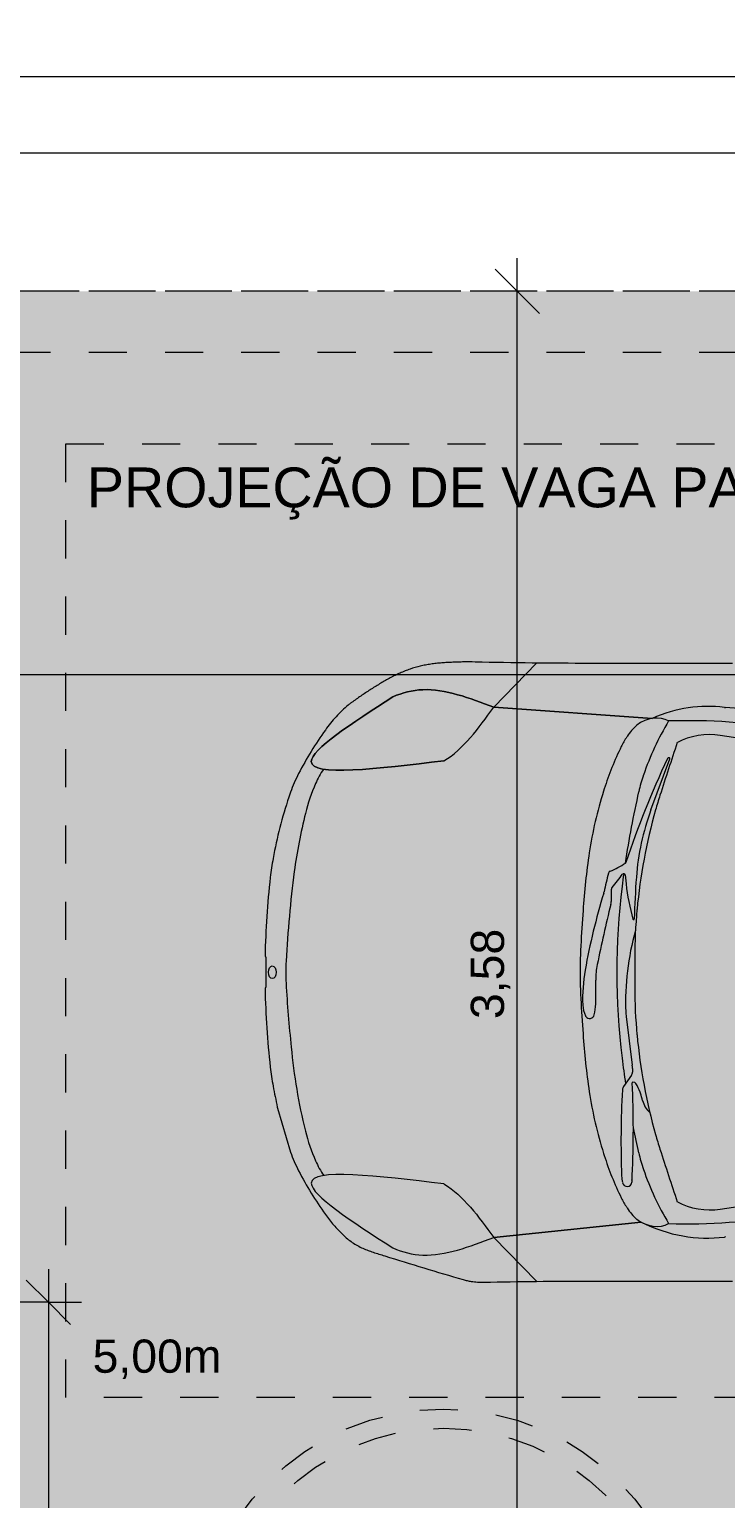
# Model space of a CAD drawing. Header units: metres. Extents: x -14.5 to 13.2, y -19 to 3.3.
# Tile 97 of 210: x 0.8 to 2.6, y -11.4 to -7.5. Entities that reach past the tile are written whole.
import ezdxf

# ---------------------------------------------------------------- set-up
doc = ezdxf.new("R2010")
doc.units = ezdxf.units.M
doc.linetypes.add('Projeção', pattern=[0.003969, 0.002381, -0.001587])
doc.linetypes.add('Traço ponto', pattern=[0.015875, 0.00635, -0.004763, 0, -0.004763])
for name, color, linetype, lineweight in [('A-ANNO-DIMS', 7, 'Continuous', 9), ('A-ANNO-DIMS-58', 7, 'Continuous', 9), ('A-DETL-GENF', 7, 'Continuous', 5), ('A-FLOR-OVHD', 7, 'Projeção', 5), ('G-ANNO-TEXT', 7, 'Continuous', 9)]:
    doc.layers.add(name, color=color, linetype=linetype, lineweight=lineweight)
doc.layers.add('A-DETL', color=7, linetype='Continuous', lineweight=5, true_color=0x00a600)
doc.styles.add('Arial', font='arial.ttf', dxfattribs={"height": 0.087})
doc.styles.add('Arial_1', font='arial.ttf', dxfattribs={"height": 0.1044})
doc.dimstyles.new('Com_linha__ref__contínua__-_Cor_Vermelha_Arial_1_5mm', dxfattribs={"dimscale": 0.3048, "dimtxt": 0.088763, "dimasz": 0.380577, "dimexe": 0.285433, "dimexo": 0.285433, "dimgap": 0.028543, "dimtad": 1, "dimrnd": 0.01, "dimzin": 0, "dimdsep": 46, "dimtxsty": 'Arial', "dimblk1": 'OBLIQUE', "dimblk2": 'OBLIQUE', "dimsah": 1, "dimcen": 0.09, "dimdle": 0.285433, "dimazin": 0, "dimtfac": 1, "dimtdec": 4, "dimtix": 1, "dimtmove": 0, "dimatfit": 3, "dimfxl": 1, "dimtvp": 1, "dimtolj": 1, "dimtzin": 0, "dimarcsym": 2})
doc.dimstyles.new('Com_linha__ref__contínua__-_Cor_Vermelha_Arial_1_5mm_1', dxfattribs={"dimscale": 0.3048, "dimtxt": 0.088763, "dimasz": 0.380577, "dimexe": 0.285433, "dimexo": 0.285433, "dimgap": 0.028543, "dimtad": 1, "dimrnd": 0.01, "dimzin": 0, "dimdsep": 46, "dimtxsty": 'Arial', "dimblk1": 'OBLIQUE', "dimblk2": 'OBLIQUE', "dimsah": 1, "dimcen": 0.09, "dimdle": 0.285433, "dimazin": 0, "dimtfac": 1, "dimtdec": 4, "dimtix": 1, "dimtmove": 2, "dimatfit": 3, "dimfxl": 1, "dimtvp": 1, "dimtolj": 1, "dimtzin": 0, "dimarcsym": 2})

# ---------------------------------------------------------------- blocks, each defined once
blk = doc.blocks.new('DIMBLOCK10-PLANTA DE COBERTURA')
at = {"layer": 'A-ANNO-DIMS-58', "color": 242, "true_color": 0xbd2b2e, "transparency": 16777216}
for p, q in [((0.2364, -7.8716), (0.2364, -7.7846)), ((0.2364, -7.8716), (0.2944, -7.8136)), ((6.0064, -7.8716), (6.0064, -7.7846)), ((6.0064, -7.8716), (6.0644, -7.8136)), ((0.2364, -7.8716), (0.1784, -7.9296)), ((0.2364, -7.8716), (6.0934, -7.8716)), ((0.2364, -7.8716), (0.2364, -8.148)), ((6.0064, -7.8716), (5.9484, -7.9296)), ((6.0064, -7.8716), (6.0064, -8.148))]:
    blk.add_line(p, q, dxfattribs=at)
at = {"layer": 'A-ANNO-DIMS-58', "color": 0, "transparency": 16777216, "insert": (3.004, -7.7499), "char_height": 0.087, "width": 0.281855, "attachment_point": 1, "line_spacing_factor": 0.941778, "style": 'Arial'}
blk.add_mtext('5,77', dxfattribs=at)
blk = doc.blocks.new('_Oblique')
at = {"color": 0, "linetype": 'ByBlock', "lineweight": -2}
blk.add_line((-0.5, -0.5), (0.5, 0.5), dxfattribs=at)
blk = doc.blocks.new('DIMBLOCK11-PLANTA DE COBERTURA')
at = {"layer": 'A-ANNO-DIMS-58', "color": 242, "true_color": 0xbd2b2e, "transparency": 16777216}
for p, q in [((-13.9936, -7.6716), (-13.9936, -7.5846)), ((6.0064, -7.6716), (6.0064, -7.5846)), ((-13.9936, -7.6716), (-13.9356, -7.6136)), ((6.0064, -7.6716), (6.0644, -7.6136)), ((-14.0806, -7.6716), (6.0064, -7.6716)), ((-13.9936, -7.6716), (-14.0516, -7.7296)), ((-13.9936, -7.6716), (-13.9936, -8.148)), ((6.0064, -7.6716), (5.9484, -7.7296)), ((6.0064, -7.6716), (6.0064, -8.148))]:
    blk.add_line(p, q, dxfattribs=at)
at = {"layer": 'A-ANNO-DIMS-58', "color": 0, "transparency": 16777216, "insert": (-3.5253, -7.5499), "char_height": 0.087, "width": 0.362151, "attachment_point": 1, "line_spacing_factor": 0.941778, "style": 'Arial'}
blk.add_mtext('20,00', dxfattribs=at)
blk = doc.blocks.new('DIMBLOCK17-PLANTA DE COBERTURA')
at = {"layer": 'A-ANNO-DIMS-58', "color": 242, "true_color": 0xbd2b2e, "transparency": 16777216}
for p, q in [((-0.6636, -12.2943), (-0.6636, -11.362)), ((1.8364, -12.2943), (1.8364, -11.7621)), ((-0.6636, -12.2943), (-0.6056, -12.2363)), ((1.8364, -12.2943), (1.8944, -12.2363)), ((-0.7506, -12.2943), (1.8364, -12.2943)), ((-0.6636, -12.2943), (-0.7216, -12.3523)), ((-0.6636, -12.2943), (-0.6636, -12.3813)), ((1.8364, -12.2943), (1.7784, -12.3523)), ((1.8364, -12.2943), (1.8364, -12.3813))]:
    blk.add_line(p, q, dxfattribs=at)
at = {"layer": 'A-ANNO-DIMS-58', "color": 0, "transparency": 16777216, "insert": (0.5668, -12.1727), "char_height": 0.087, "width": 0.281855, "attachment_point": 1, "line_spacing_factor": 0.941778, "style": 'Arial'}
blk.add_mtext('2,50', dxfattribs=at)
blk = doc.blocks.new('DIMBLOCK21-PLANTA DE COBERTURA')
at = {"layer": 'A-ANNO-DIMS-58', "color": 242, "true_color": 0xbd2b2e, "transparency": 16777216}
for p, q in [((2.0294, -11.815), (2.0294, -8.148)), ((2.0294, -8.235), (1.9714, -8.177)), ((2.0294, -8.235), (1.9424, -8.235)), ((2.0294, -8.235), (2.0874, -8.293)), ((2.0294, -8.235), (2.0344, -8.235)), ((2.0294, -11.815), (1.9714, -11.757)), ((2.0294, -11.815), (1.7835, -11.815)), ((2.0294, -11.815), (2.0874, -11.873)), ((2.0294, -11.815), (2.1164, -11.815))]:
    blk.add_line(p, q, dxfattribs=at)
at = {"layer": 'A-ANNO-DIMS-58', "color": 0, "transparency": 16777216, "insert": (1.9078, -10.1425), "char_height": 0.087, "width": 0.281855, "attachment_point": 1, "rotation": 90, "line_spacing_factor": 0.941778, "style": 'Arial'}
blk.add_mtext('3,58', dxfattribs=at)
blk = doc.blocks.new('DIMBLOCK41-PLANTA DE COBERTURA')
at = {"layer": 'A-ANNO-DIMS-58', "color": 242, "true_color": 0xbd2b2e, "transparency": 16777216}
for p, q in [((0.5064, -9.2395), (0.5064, -9.1525)), ((6.0064, -9.2395), (6.0064, -9.1525)), ((0.5064, -9.2395), (0.5644, -9.1815)), ((6.0064, -9.2395), (6.0644, -9.1815)), ((0.5064, -9.2395), (0.4484, -9.2975)), ((0.5064, -9.2395), (6.0934, -9.2395)), ((0.5064, -9.2395), (0.5064, -12.0563)), ((6.0064, -9.2395), (5.9484, -9.2975)), ((6.0064, -9.2395), (6.0064, -9.2445))]:
    blk.add_line(p, q, dxfattribs=at)
at = {"layer": 'A-ANNO-DIMS-58', "color": 0, "transparency": 16777216, "insert": (3.139, -9.1178), "char_height": 0.087, "width": 0.281855, "attachment_point": 1, "line_spacing_factor": 0.941778, "style": 'Arial'}
blk.add_mtext('5,50', dxfattribs=at)
blk = doc.blocks.new('DIMBLOCK52-PLANTA DE COBERTURA')
at = {"layer": 'A-ANNO-DIMS-58', "color": 242, "true_color": 0xbd2b2e, "transparency": 16777216}
for p, q in [((0.8007, -10.798), (0.8007, -18.322)), ((0.8007, -10.885), (0.7427, -10.827)), ((0.8007, -10.885), (-0.7366, -10.885)), ((0.8007, -10.885), (0.8587, -10.943)), ((0.8007, -10.885), (0.8877, -10.885)), ((0.8007, -18.235), (0.7427, -18.177)), ((0.8007, -18.235), (0.5933, -18.235)), ((0.8007, -18.235), (0.8587, -18.293)), ((0.8007, -18.235), (0.8877, -18.235))]:
    blk.add_line(p, q, dxfattribs=at)
at = {"layer": 'A-ANNO-DIMS-58', "color": 0, "transparency": 16777216, "insert": (0.679, -14.6775), "char_height": 0.087, "width": 0.281855, "attachment_point": 1, "rotation": 90, "line_spacing_factor": 0.941778, "style": 'Arial'}
blk.add_mtext('7,35', dxfattribs=at)

msp = doc.modelspace()

# ---------------------------------------------------------------- hatches: boundary and pattern name
at = {"layer": 'A-DETL-GENF', "true_color": 0xd2e2c2}
h = msp.add_hatch(color=254, dxfattribs=at)
h.paths.add_polyline_path([(5.7769, -17.8522), (5.7657, -17.8571), (5.772, -17.8555), (5.7744, -17.8541), (5.7763, -17.8527)])
h.paths.add_polyline_path([(5.1178, -18.235), (6.0064, -18.235), (6.0064, -18.075), (5.8564, -18.075), (5.8564, -17.8839), (5.8553, -17.8849), (5.8355, -17.8856), (5.8349, -17.8856), (5.7976, -17.8859), (5.7964, -17.8912), (5.7947, -17.8926), (5.7927, -17.893), (5.7871, -17.8944), (5.7843, -17.8959), (5.7802, -17.8985), (5.777, -17.8979), (5.7686, -17.8945), (5.7627, -17.8917), (5.7615, -17.8894), (5.7606, -17.8856), (5.7477, -17.886), (5.7451, -17.8873), (5.7394, -17.8888), (5.7307, -17.8876), (5.7274, -17.8849), (5.7253, -17.8804), (5.7247, -17.8754), (5.7256, -17.87), (5.7285, -17.865), (5.7315, -17.8626), (5.7357, -17.8617), (5.7431, -17.8616), (5.7463, -17.8628), (5.749, -17.8651), (5.7611, -17.8641), (5.7624, -17.8588), (5.7642, -17.8574), (5.7797, -17.8516), (5.7819, -17.8522), (5.796, -17.8585), (5.7972, -17.8607), (5.7982, -17.8645), (5.8357, -17.8648), (5.836, -17.8652), (5.8554, -17.8652), (5.8564, -17.8653), (5.8564, -17.275), (6.0064, -17.275), (6.0064, -13.705), (1.4064, -13.705), (1.4064, -18.075), (0.5264, -18.075), (0.5264, -18.235), (1.7683, -18.235)])
h.paths.add_polyline_path([(5.7769, -17.8979), (5.7714, -17.8943), (5.768, -17.8933), (5.7665, -17.8936), (5.7763, -17.8976)])
h.paths.add_polyline_path([(5.7937, -17.8571), (5.7832, -17.8533), (5.7876, -17.8559), (5.7915, -17.8569), (5.7932, -17.8571)])
h.paths.add_polyline_path([(1.7683, -12.505), (5.9997, -12.505), (5.9997, -12.393), (5.9274, -12.393), (5.9274, -12.317), (5.9492, -12.317), (5.9492, -12.2389), (5.8997, -12.2389), (5.8997, -12.2359), (5.8716, -12.2359), (5.8716, -11.9481), (6.0064, -11.9481), (6.0064, -8.235), (0.2364, -8.235), (0.2364, -12.505), (1.4064, -12.505)])
h.paths.add_polyline_path([(5.9522, -12.32), (5.9782, -12.32), (5.9782, -12.2359), (5.9522, -12.2359), (5.9522, -12.317)])
h.paths.add_polyline_path([(5.9997, -12.317), (5.9997, -12.2389), (5.9812, -12.2389), (5.9812, -12.317), (5.9984, -12.317)])
h.paths.add_polyline_path([(2.8659, -10.9868), (2.8443, -10.9819), (2.8235, -10.9763), (2.8043, -10.9695), (2.7876, -10.9607), (2.7743, -10.9494), (2.7648, -10.935), (2.759, -10.9179), (2.7558, -10.8955), (2.755, -10.8776), (2.7559, -10.849), (2.7568, -10.833), (2.5887, -10.8294), (2.2187, -10.8294), (2.0803, -10.8301), (1.9254, -10.832), (1.9046, -10.8294), (1.8985, -10.8283), (1.8879, -10.8257), (1.7683, -10.7899), (1.6519, -10.7537), (1.6384, -10.749), (1.6252, -10.7436), (1.5972, -10.728), (1.5727, -10.7077), (1.5484, -10.6823), (1.5267, -10.6548), (1.4896, -10.5987), (1.4566, -10.5404), (1.4451, -10.5163), (1.4355, -10.4915), (1.4007, -10.3737), (1.3897, -10.3184), (1.3855, -10.2935), (1.3823, -10.2685), (1.373, -10.1658), (1.3686, -10.0628), (1.3706, -10.0585), (1.3706, -9.9812), (1.3686, -9.9769), (1.373, -9.8738), (1.3823, -9.7711), (1.3855, -9.7461), (1.3897, -9.7213), (1.4074, -9.6405), (1.4355, -9.5482), (1.4451, -9.5233), (1.4566, -9.4992), (1.4896, -9.4409), (1.5267, -9.3849), (1.5546, -9.3503), (1.5867, -9.3194), (1.5984, -9.3108), (1.6471, -9.2778), (1.6968, -9.2482), (1.7485, -9.2253), (1.8032, -9.2122), (1.8604, -9.2074), (1.9188, -9.2068), (2.0688, -9.2094), (2.2187, -9.2102), (2.6601, -9.2097), (2.7567, -9.2068), (2.7555, -9.1842), (2.7549, -9.1621), (2.7558, -9.1411), (2.7589, -9.1218), (2.7647, -9.1047), (2.7742, -9.0903), (2.7876, -9.079), (2.8043, -9.0702), (2.8303, -9.0615), (2.8442, -9.0578), (2.8659, -9.0528), (2.8874, -9.0603), (2.8993, -9.0653), (2.902, -9.0683), (2.9027, -9.0702), (2.9027, -9.0746), (2.9007, -9.079), (2.8975, -9.0843), (2.8802, -9.1093), (2.8303, -9.2094), (3.2926, -9.1962), (3.755, -9.1901), (3.9077, -9.1919), (4.0603, -9.1988), (4.248, -9.2121), (4.5015, -9.1993), (4.6293, -9.1957), (4.757, -9.1981), (4.8204, -9.1966), (4.8839, -9.2004), (4.9525, -9.2105), (4.9581, -9.2118), (4.9902, -9.2218), (5.0162, -9.2197), (5.0423, -9.2204), (5.0788, -9.2259), (5.1139, -9.2367), (5.1422, -9.2576), (5.1671, -9.2824), (5.2079, -9.3272), (5.2424, -9.3769), (5.273, -9.4368), (5.297, -9.4973), (5.3164, -9.5661), (5.3307, -9.6344), (5.3449, -9.7236), (5.3571, -9.8384), (5.3611, -9.9629), (5.3611, -10.0859), (5.3571, -10.2013), (5.3449, -10.3161), (5.342, -10.3363), (5.3307, -10.4052), (5.3149, -10.4798), (5.297, -10.5423), (5.2702, -10.6093), (5.2424, -10.6628), (5.2079, -10.7124), (5.1671, -10.7573), (5.146, -10.7787), (5.1223, -10.7974), (5.1137, -10.8025), (5.1044, -10.8064), (5.0738, -10.8148), (5.0423, -10.8193), (5.0131, -10.8197), (4.9902, -10.8179), (4.9707, -10.8246), (4.9507, -10.8295), (4.8999, -10.8375), (4.8485, -10.8416), (4.6751, -10.8443), (4.5015, -10.8403), (4.248, -10.8275), (4.0603, -10.8408), (3.9077, -10.8478), (3.755, -10.8495), (3.2926, -10.8434), (2.8303, -10.8303), (2.8702, -10.9132), (2.8874, -10.9415), (2.8992, -10.9577), (2.9029, -10.9655), (2.9023, -10.9706), (2.9008, -10.973), (2.8975, -10.9754), (2.8802, -10.9821)])
msp.add_hatch(color=254, dxfattribs=at).paths.add_polyline_path([(2.8659, -10.9868), (2.8874, -10.9793), (2.8993, -10.9744), (2.902, -10.9713), (2.9027, -10.9695), (2.9027, -10.965), (2.9008, -10.9607), (2.8992, -10.9577), (2.8802, -10.9304), (2.8702, -10.9132), (2.8612, -10.8955), (2.8303, -10.8303), (3.2926, -10.8434), (3.755, -10.8495), (3.9077, -10.8478), (4.0603, -10.8408), (4.248, -10.8275), (4.5015, -10.8403), (4.6751, -10.8443), (4.8485, -10.8416), (4.8999, -10.8375), (4.9507, -10.8295), (4.9707, -10.8246), (4.9902, -10.8179), (5.0162, -10.82), (5.0423, -10.8193), (5.0738, -10.8148), (5.1044, -10.8064), (5.1178, -10.8001), (5.1223, -10.7974), (5.146, -10.7787), (5.1671, -10.7573), (5.2079, -10.7124), (5.2424, -10.6628), (5.273, -10.6028), (5.297, -10.5423), (5.3164, -10.4736), (5.3307, -10.4052), (5.3449, -10.3161), (5.3571, -10.2013), (5.3611, -10.0859), (5.3611, -9.9538), (5.3571, -9.8384), (5.3449, -9.7236), (5.342, -9.7033), (5.3307, -9.6344), (5.3149, -9.5599), (5.297, -9.4973), (5.27, -9.43), (5.2424, -9.3769), (5.2079, -9.3272), (5.1671, -9.2824), (5.1422, -9.2576), (5.1139, -9.2367), (5.0788, -9.2259), (5.0423, -9.2204), (5.0162, -9.2197), (4.9902, -9.2218), (4.9525, -9.2105), (4.9468, -9.2094), (4.8839, -9.2004), (4.8204, -9.1966), (4.757, -9.1981), (4.6293, -9.1957), (4.5015, -9.1993), (4.248, -9.2121), (4.0603, -9.1988), (3.9077, -9.1919), (3.755, -9.1901), (3.2926, -9.1962), (2.8303, -9.2094), (2.8802, -9.1093), (2.8874, -9.0981), (2.8992, -9.082), (2.9029, -9.0742), (2.9023, -9.069), (2.9008, -9.0667), (2.8975, -9.0643), (2.8802, -9.0576), (2.8659, -9.0528), (2.8303, -9.0615), (2.8234, -9.0633), (2.8043, -9.0702), (2.7876, -9.079), (2.7742, -9.0903), (2.7647, -9.1047), (2.7589, -9.1218), (2.7558, -9.1411), (2.7549, -9.1621), (2.7555, -9.1842), (2.7567, -9.2068), (2.6601, -9.2097), (2.5939, -9.2102), (2.2187, -9.2102), (2.0688, -9.2094), (1.9188, -9.2068), (1.8518, -9.2081), (1.8032, -9.2122), (1.7485, -9.2253), (1.6968, -9.2482), (1.6471, -9.2778), (1.5867, -9.3194), (1.5546, -9.3503), (1.5267, -9.3849), (1.4896, -9.4409), (1.4566, -9.4992), (1.4451, -9.5233), (1.4311, -9.5611), (1.4074, -9.6405), (1.3897, -9.7213), (1.3855, -9.7461), (1.3823, -9.7711), (1.373, -9.8738), (1.3688, -9.9773), (1.3706, -9.9812), (1.3706, -10.0585), (1.3686, -10.0628), (1.373, -10.1658), (1.3823, -10.2685), (1.3855, -10.2935), (1.3951, -10.346), (1.4013, -10.3761), (1.4355, -10.4915), (1.4451, -10.5163), (1.4566, -10.5404), (1.4896, -10.5987), (1.5267, -10.6548), (1.5484, -10.6823), (1.5727, -10.7077), (1.5972, -10.728), (1.6252, -10.7436), (1.6384, -10.749), (1.667, -10.7585), (1.7848, -10.795), (1.8985, -10.8283), (1.9091, -10.8302), (1.9254, -10.832), (1.9419, -10.8324), (2.0803, -10.8301), (2.2187, -10.8294), (2.6057, -10.8297), (2.7568, -10.833), (2.7556, -10.8556), (2.755, -10.8776), (2.7559, -10.8986), (2.7598, -10.9204), (2.7648, -10.935), (2.7743, -10.9494), (2.7876, -10.9607), (2.8043, -10.9695), (2.8235, -10.9763), (2.8612, -10.9858)])

# ---------------------------------------------------------------- linework, layer by layer
at = {"layer": 'A-DETL', "color": 7, "linetype": 'Traço ponto'}
for p, q in [((6.4814, -8.235), (-13.9936, -8.235)), ((6.0064, -8.235), (0.2364, -8.235))]:
    msp.add_line(p, q, dxfattribs=at)
at = {"layer": 'A-DETL', "color": 8, "linetype": 'Projeção', "true_color": 0x808080}
for p, q in [((0.8464, -8.635), (5.8464, -8.635)), ((0.8464, -11.135), (0.8464, -8.635)), ((5.8464, -11.135), (0.8464, -11.135))]:
    msp.add_line(p, q, dxfattribs=at)
at = {"layer": 'A-DETL', "color": 8, "true_color": 0x808080}
for p, q in [((1.9677, -9.3254), (2.0803, -9.2095)), ((2.5939, -9.2102), (2.2187, -9.2102)), ((2.383, -9.3545), (1.9677, -9.3254)), ((1.9677, -9.3254), (2.383, -9.3545)), ((2.5723, -9.3256), (2.5755, -9.3258)), ((3.0944, -9.4808), (2.5611, -9.3989)), ((2.3797, -9.5944), (2.4292, -9.4602)), ((1.4355, -9.5482), (1.4311, -9.5611)), ((2.2574, -9.5393), (2.2556, -9.5451)), ((2.3121, -9.7647), (2.3147, -9.7884)), ((2.2762, -9.8293), (2.2762, -9.8019)), ((2.2019, -9.8583), (2.1974, -9.9272)), ((1.3686, -9.9769), (1.3706, -9.9812)), ((1.3706, -9.9812), (1.3706, -10.0585)), ((2.3373, -9.981), (2.3373, -10.0587)), ((2.235, -10.103), (2.235, -10.0409)), ((1.3706, -10.0585), (1.3686, -10.0628)), ((2.1974, -10.1124), (2.2019, -10.1814)), ((2.315, -10.1361), (2.331, -10.2633)), ((2.3315, -10.2721), (2.3315, -10.2817)), ((2.3289, -10.2898), (2.3082, -10.3192)), ((2.3525, -10.337), (2.3517, -10.3346)), ((1.4007, -10.3737), (1.4013, -10.3761)), ((1.4013, -10.3761), (1.4355, -10.4915)), ((2.2556, -10.4946), (2.2574, -10.5004)), ((2.33, -10.5653), (2.3296, -10.5703)), ((2.5611, -10.6408), (3.0944, -10.5588)), ((1.9677, -10.715), (2.3541, -10.675)), ((2.3541, -10.675), (1.9677, -10.715)), ((2.3541, -10.675), (1.9677, -10.715)), ((2.0803, -10.8301), (1.9677, -10.715)), ((1.9677, -10.715), (2.0803, -10.8301)), ((2.5755, -10.7138), (2.5723, -10.714)), ((2.5755, -10.7138), (2.5723, -10.714)), ((2.2187, -10.8294), (2.5939, -10.8294))]:
    msp.add_line(p, q, dxfattribs=at)
at = {"layer": 'A-DETL', "color": 8, "linetype": 'Projeção', "true_color": 0x808080}
for radius in [0.65, 0.6]:
    msp.add_circle((1.8364, -11.815), radius, dxfattribs=at)
at = {"layer": 'A-DETL', "color": 8, "true_color": 0x808080}
msp.add_arc((4.7715, -0.9406), 10.2971, 252.36474, 252.54082, dxfattribs=at)
for centre, major_axis, ratio, start_param, end_param in [((2.4569, -11.111), (0.09, 1.7876), 0.434923, 6.25055, 6.493035), ((2.38, -9.4114), (0.0617, 0.0342), 0.758303, 0.414707, 1.764069), ((2.3519, -11.6311), (0.362, 2.2518), 0.807608, 6.267545, 6.43967), ((2.5065, -10.3931), (1.0934, 0), 0.978, 1.423573, 1.507693), ((2.4484, -9.4835), (0.1554, 0), 0.978, 2.318645, 2.575524), ((3.1112, -9.7513), (0.7928, 0), 0.978, 2.614488, 2.815474), ((3.1112, -9.7513), (0.7928, 0), 0.978, 2.614488, 2.815474), ((2.5142, -9.4621), (0.1083, 0.0185), 0.578446, 1.026697, 2.114896), ((3.0281, -9.772), (0.8065, 0), 0.978, 2.690853, 2.842043), ((2.5326, -9.5375), (0.2561, 0), 0.978, 2.575525, 2.690853), ((12.2696, -12.5891), (10.3421, 0), 0.978, 2.822703, 2.837044), ((4.7153, -10.4958), (2.5249, 0), 0.978, 2.708682, 2.827037), ((2.4267, -9.4613), (0.00366, 0), 0.978, 1.570796, 2.708682), ((2.4274, -9.4596), (0.00183, 0), 0.978, 5.93747, 7.853982), ((1.7362, -9.6245), (0.2561, 0), 0.978, 2.563132, 2.734886), ((2.7761, -9.6404), (0.439, 0), 0.978, 2.815474, 2.921261), ((2.7761, -9.6404), (0.439, 0), 0.978, 2.815474, 2.921261), ((1.9587, -9.7182), (0.4984, 0), 0.978, 2.734886, 2.903883), ((3.3042, -9.8618), (1.0975, 0), 0.978, 2.842043, 2.996505), ((4.8278, -10.0898), (2.5416, 0), 0.978, 2.921261, 2.99791), ((4.8278, -10.0898), (2.5416, 0), 0.978, 2.921261, 2.99791), ((3.4535, -9.8789), (1.1007, 0), 0.978, 2.837044, 2.873926), ((2.9652, -9.9567), (1.534, 0), 0.978, 2.903883, 3.007352), ((3.0117, -9.8171), (0.6717, 0), 0.978, 2.795878, 3.070992), ((3.8924, -9.9966), (1.5558, 0), 0.978, 2.873926, 3.048638), ((4.1399, -9.9812), (1.942, 0), 0.978, 2.996505, 3.07684), ((2.1879, -9.5569), (0.2197, 0), 0.978, 5.108631, 5.317642), ((2.3108, -9.7307), (0.00366, 0), 0.978, 5.317642, 5.968629), ((4.6791, -10.1605), (1.0734, 3.0965), 0.994249, 1.778866, 1.850904), ((3.4416, -10.0443), (1.2087, 0), 0.978, 2.898667, 2.941476), ((2.2755, -9.7617), (0.00732, 0), 0.978, 1.967038, 2.898667), ((1.6939, -9.3209), (0.7605, 0), 0.978, 5.587986, 5.646678), ((4.8278, -10.0898), (2.5416, 0), 0.978, 3.009133, 3.022544), ((2.3084, -9.7651), (0.00366, 0), 0.978, 0.108338, 2.505086), ((4.897, -9.9475), (2.5618, 0), 0.978, 3.070992, 3.114688), ((3.9341, -10.3069), (1.7524, 0), 0.978, 2.849026, 2.969881), ((2.2212, -9.8023), (0.0366, 0), 0.978, 5.990619, 6.083068), ((2.2835, -9.8019), (0.00732, 0), 0.978, 2.446394, 3.141593), ((4.2294, -10.0198), (1.9389, 0), 0.978, 3.022544, 3.260641), ((2.9137, -9.7247), (0.6025, 0), 0.978, 3.249931, 3.409084), ((5.7944, -10.6846), (3.6236, 0), 0.978, 2.901551, 2.947028), ((2.2213, -9.8293), (0.0549, 0), 0.978, 6.043144, 6.283185), ((3.721, -9.981), (1.3837, 0), 0.978, 3.048638, 3.141593), ((2.3343, -9.88), (0.00183, 0), 0.978, 3.409084, 6.25628), ((3.6576, -10.0198), (1.4633, 0), 0.978, 3.07684, 3.206345), ((3.0371, -10.0979), (0.7237, 0), 0.978, 2.874194, 3.17827), ((1.9715, -10.0198), (0.5487, 0), 0.978, 3.087695, 3.194665), ((2.4545, -10.0409), (0.2195, 0), 0.978, 2.947028, 3.141593), ((4.6791, -9.8792), (3.2601, 0), 0.978, 3.194665, 3.247409), ((2.6548, -10.0899), (0.454, 0), 0.978, 2.969881, 3.177502), ((3.721, -10.0587), (1.3837, 0), 0.978, 3.141593, 3.234547), ((2.2743, -10.1032), (0.0732, 0), 0.978, 3.177502, 3.589975), ((2.1179, -10.103), (0.1171, 0), 0.978, 6.03342, 6.283185), ((2.4602, -10.1186), (0.1463, 0), 0.978, 3.17827, 3.264159), ((2.2182, -10.1296), (0.011, 0), 0.978, 3.589975, 3.749389), ((2.2193, -10.1289), (0.0123, 0), 0.978, 3.749389, 6.033421), ((4.1399, -10.0585), (1.942, 0), 0.978, 3.206345, 3.286681), ((3.8924, -10.0431), (1.5558, 0), 0.978, 3.234547, 3.409259), ((2.9652, -10.0829), (-1.5338, 0.0331), 0.979885, 0.110599, 0.259189), ((4.8278, -9.9498), (2.5416, 0), 0.978, 3.260641, 3.287785), ((2.3169, -10.2817), (0.0146, 0), 0.978, 5.680494, 6.283185), ((2.2584, -10.2721), (0.0732, 0), 0.978, 0, 0.122566), ((2.3233, -10.3293), (0.0183, 0), 0.978, 2.538901, 3.086825), ((2.3325, -10.31), (0.00183, 0), 0.978, 1.570796, 3.189703), ((-0.26, -10.4321), (2.5937, 0), 0.978, 6.235958, 6.331296), ((2.3339, -10.3153), (0.00732, 0), 0.978, 0.605874, 1.570796), ((2.2653, -10.3618), (0.0907, 0), 0.978, 0.311343, 0.605874), ((3.3042, -10.1779), (1.0975, 0), 0.978, 3.286681, 3.441142), ((4.8029, -10.4623), (2.5016, 0), 0.978, 3.086825, 3.17909), ((2.1087, -10.4137), (0.2561, 0), 0.978, 0.231299, 0.311343), ((2.4167, -10.3428), (0.0604, 0), 0.978, 3.372891, 3.991492), ((1.9587, -10.3214), (0.4984, 0), 0.978, 3.379139, 3.548299), ((4.8278, -9.9498), (2.5416, 0), 0.978, 3.335154, 3.361924), ((3.4535, -10.1608), (1.1007, 0), 0.978, 3.409259, 3.446141), ((3.0281, -10.2676), (0.8065, 0), 0.978, 3.441142, 3.592333), ((2.7761, -10.3992), (0.439, 0), 0.978, 3.361924, 3.467711), ((12.2696, -7.4506), (10.3421, 0), 0.978, 3.446141, 3.460483), ((1.7362, -10.4152), (0.2561, 0), 0.978, 3.548299, 3.723359), ((1.7827, -10.5265), (0.5487, 0), 0.978, 6.210738, 6.235958), ((3.1112, -10.2884), (0.7928, 0), 0.978, 3.467711, 3.668698), ((2.4127, -10.55), (0.1097, 0), 0.978, 3.17909, 3.340061), ((2.3173, -10.5694), (0.0123, 0), 0.978, 3.340065, 6.210738), ((2.5326, -10.5021), (0.2561, 0), 0.978, 3.592333, 3.707661), ((2.5326, -10.5021), (0.2561, 0), 0.978, 3.592333, 3.707661), ((2.5142, -10.5776), (-0.1083, 0.0185), 0.578446, 1.026697, 2.114896), ((2.4484, -10.5562), (0.1554, 0), 0.978, 3.707661, 3.964541), ((2.4484, -10.5562), (0.1554, 0), 0.978, 3.707661, 3.964541), ((2.4484, -10.5562), (0.1554, 0), 0.978, 3.707661, 3.964541), ((2.38, -10.6282), (-0.0617, 0.0342), 0.758303, 1.377524, 2.726885), ((2.38, -10.6282), (-0.0617, 0.0342), 0.758303, 1.377524, 2.726885), ((2.3519, -8.4086), (-0.362, 2.2518), 0.807608, 2.985108, 3.157233), ((2.4569, -8.9287), (-0.0875, 1.7878), 0.44468, 2.903006, 3.176686), ((2.4569, -8.9287), (-0.0875, 1.7878), 0.44468, 2.903006, 3.176686), ((2.4569, -8.9287), (-0.0875, 1.7878), 0.44468, 2.903006, 3.176686)]:
    msp.add_ellipse(centre, major_axis=major_axis, ratio=ratio, start_param=start_param, end_param=end_param, dxfattribs=at)
msp.add_ellipse((1.3876, -10.0198), major_axis=(0, 0.0167), ratio=0.606888, dxfattribs=at)
for points, knots in [([(1.9188, -9.2068), (1.909, -9.2065), (1.8943, -9.2064), (1.8748, -9.2068), (1.8604, -9.2074), (1.8459, -9.2081), (1.8315, -9.209), (1.8172, -9.2102), (1.8032, -9.2121), (1.7892, -9.2146), (1.7709, -9.2185), (1.7529, -9.2236), (1.7353, -9.2301), (1.7223, -9.2356), (1.7095, -9.2417), (1.6967, -9.2481), (1.6841, -9.2549), (1.6717, -9.2623), (1.6594, -9.27), (1.647, -9.2778), (1.6348, -9.2857), (1.6185, -9.2966), (1.6064, -9.305), (1.5984, -9.3108)], [0, 0, 0, 0, 0.083333, 0.125, 0.166667, 0.208333, 0.25, 0.291667, 0.333333, 0.375, 0.416667, 0.5, 0.541667, 0.583333, 0.625, 0.666667, 0.708333, 0.75, 0.791667, 0.833333, 0.875, 0.916667, 1, 1, 1, 1]), ([(1.7031, -9.2979), (1.7286, -9.287), (1.8117, -9.2657), (1.9043, -9.3011), (1.9677, -9.3254)], [259.640941, 259.640941, 259.640941, 259.640941, 347.724581, 539.156844, 539.156844, 539.156844, 539.156844]), ([(1.9677, -9.3254), (1.9043, -9.3011), (1.8117, -9.2657), (1.7286, -9.287), (1.7031, -9.2979)], [259.640941, 259.640941, 259.640941, 259.640941, 451.073204, 539.156844, 539.156844, 539.156844, 539.156844]), ([(1.8374, -9.4656), (1.6635, -9.4867), (1.3534, -9.5242), (1.5963, -9.367), (1.7031, -9.2979)], [0, 0, 0, 0, 0.3477246, 0.620375, 0.620375, 0.620375, 0.620375]), ([(1.7031, -9.2979), (1.5963, -9.367), (1.3534, -9.5242), (1.6635, -9.4867), (1.8374, -9.4656)], [0, 0, 0, 0, 0.2726504, 0.620375, 0.620375, 0.620375, 0.620375]), ([(1.8374, -10.5748), (1.6635, -10.5537), (1.3534, -10.5162), (1.5963, -10.6734), (1.7031, -10.7425)], [0, 0, 0, 0, 0.3477246, 0.620375, 0.620375, 0.620375, 0.620375]), ([(1.7031, -10.7425), (1.7286, -10.7534), (1.8117, -10.7747), (1.9043, -10.7393), (1.9677, -10.715)], [259.640941, 259.640941, 259.640941, 259.640941, 347.724581, 539.156844, 539.156844, 539.156844, 539.156844])]:
    msp.add_open_spline(points, degree=3, knots=knots, dxfattribs=at)
for points in [[(2.2187, -9.2102), (2.1687, -9.2102), (2.0688, -9.2097), (1.9688, -9.2079), (1.9188, -9.2068)], [(1.5867, -9.3194), (1.5753, -9.3291), (1.5539, -9.3497), (1.5353, -9.3728), (1.5267, -9.3849)], [(1.5984, -9.3108), (1.5964, -9.3122), (1.5924, -9.3149), (1.5886, -9.3179), (1.5867, -9.3194)], [(1.8374, -9.4656), (1.888, -9.4353), (1.9279, -9.3804), (1.9677, -9.3254)], [(1.5267, -9.3849), (1.5136, -9.4032), (1.489, -9.4405), (1.4669, -9.4794), (1.4566, -9.4992)], [(1.4566, -9.4992), (1.4524, -9.5071), (1.4448, -9.5232), (1.4384, -9.5398), (1.4355, -9.5482)], [(1.4311, -9.5611), (1.4222, -9.5873), (1.4063, -9.6403), (1.3946, -9.6942), (1.3897, -9.7213)], [(1.3897, -9.7213), (1.3882, -9.7296), (1.3854, -9.7461), (1.3832, -9.7628), (1.3823, -9.7711)], [(1.3823, -9.7711), (1.3784, -9.8053), (1.3722, -9.8738), (1.3693, -9.9425), (1.3686, -9.9769)], [(1.3686, -10.0628), (1.3693, -10.0972), (1.3722, -10.1659), (1.3784, -10.2344), (1.3823, -10.2685)], [(1.3823, -10.2685), (1.3832, -10.2769), (1.3854, -10.2935), (1.3882, -10.3101), (1.3897, -10.3184)], [(1.3897, -10.3184), (1.3915, -10.3276), (1.395, -10.346), (1.3988, -10.3645), (1.4007, -10.3737)], [(1.4355, -10.4915), (1.4384, -10.4999), (1.4448, -10.5164), (1.4524, -10.5325), (1.4566, -10.5404)], [(1.4566, -10.5404), (1.4669, -10.5602), (1.489, -10.5991), (1.5136, -10.6365), (1.5267, -10.6548)], [(1.8374, -10.5748), (1.888, -10.6051), (1.9279, -10.66), (1.9677, -10.715)], [(1.5267, -10.6548), (1.5335, -10.6643), (1.5479, -10.6827), (1.5642, -10.6996), (1.5727, -10.7077)], [(1.5727, -10.7077), (1.5803, -10.7153), (1.5966, -10.7288), (1.6153, -10.7392), (1.6252, -10.7436)], [(1.6252, -10.7436), (1.6295, -10.7455), (1.6383, -10.7491), (1.6474, -10.7523), (1.6519, -10.7537)], [(1.6821, -10.7633), (1.7163, -10.774), (1.7848, -10.7952), (1.8535, -10.8156), (1.8879, -10.8257)], [(1.8879, -10.8257), (1.8914, -10.8267), (1.8984, -10.8284), (1.9055, -10.8297), (1.9091, -10.8302)], [(1.9091, -10.8302), (1.9146, -10.831), (1.9254, -10.8323), (1.9364, -10.8325), (1.9419, -10.8324)], [(1.9419, -10.8324), (1.988, -10.8314), (2.0803, -10.8299), (2.1726, -10.8294), (2.2187, -10.8294)]]:
    msp.add_open_spline(points, degree=3, dxfattribs=at)
at = {"layer": 'A-FLOR-OVHD'}
msp.add_line((6.0064, -8.395), (-13.8336, -8.395), dxfattribs=at)

# ---------------------------------------------------------------- texts
at = {"layer": 'G-ANNO-TEXT', "attachment_point": 1}
for s, insert, char_height, width, style in [('PROJEÇÃO DE VAGA PARA VEÍCULO', (0.9017, -8.6968), 0.1044, 3.101408, 'Arial_1'), ('5,00m', (0.9167, -10.9827), 0.087, 0.418481, 'Arial')]:
    msp.add_mtext(s, dxfattribs=dict(at, insert=insert, char_height=char_height, width=width, style=style))

# ---------------------------------------------------------------- dimensions: what is measured, and where the dimension line sits
at = {"layer": 'A-ANNO-DIMS', "color": 242, "true_color": 0xbd2b2e}
for base, p1, p2, override, picture, middle in [((6.0064, -7.6716), (-13.9936, -8.235), (6.0064, -8.235), {"dimpost": '<>', "dimfxl": 20}, 'DIMBLOCK11-PLANTA DE COBERTURA', (-3.3442, -7.6079)), ((1.8364, -12.2943), (-0.6636, -11.275), (1.8364, -11.6751), {"dimpost": '<>', "dimfxl": 2.531805}, 'DIMBLOCK17-PLANTA DE COBERTURA', (0.7077, -12.2307))]:
    dim = msp.add_linear_dim(base=base, p1=p1, p2=p2, dimstyle='Com_linha__ref__contínua__-_Cor_Vermelha_Arial_1_5mm_1', override=override, dxfattribs=at)
    dim.commit()
    dim.dimension.update_dxf_attribs({"geometry": picture, "text_midpoint": middle, "dimtype": 160})
for base, p1, p2, override, picture, middle in [((6.0064, -7.8716), (0.2364, -8.235), (6.0064, -8.235), {"dimpost": '<>', "dimfxl": 5.77}, 'DIMBLOCK10-PLANTA DE COBERTURA', (3.1214, -7.8186)), ((6.0064, -9.2395), (0.5064, -12.1433), (6.0064, -9.1575), {"dimpost": '<>', "dimfxl": 6.258223}, 'DIMBLOCK41-PLANTA DE COBERTURA', (3.2564, -9.1864))]:
    dim = msp.add_linear_dim(base=base, p1=p1, p2=p2, dimstyle='Com_linha__ref__contínua__-_Cor_Vermelha_Arial_1_5mm', override=override, dxfattribs=at)
    dim.commit()
    dim.dimension.update_dxf_attribs({"geometry": picture, "text_midpoint": middle})
for base, p1, p2, override, picture, middle in [((2.0294, -8.235), (1.6965, -11.815), (1.9474, -8.235), {"dimpost": '<>', "dimfxl": 3.588785}, 'DIMBLOCK21-PLANTA DE COBERTURA', (1.9763, -10.025)), ((0.8007, -18.235), (-0.8236, -10.885), (0.5063, -18.235), {"dimpost": '<>', "dimfxl": 7.469346}, 'DIMBLOCK52-PLANTA DE COBERTURA', (0.7475, -14.56))]:
    dim = msp.add_linear_dim(base=base, p1=p1, p2=p2, angle=90, dimstyle='Com_linha__ref__contínua__-_Cor_Vermelha_Arial_1_5mm', override=override, dxfattribs=at)
    dim.commit()
    dim.dimension.update_dxf_attribs({"geometry": picture, "text_midpoint": middle})

doc.saveas('drawing.dxf')
